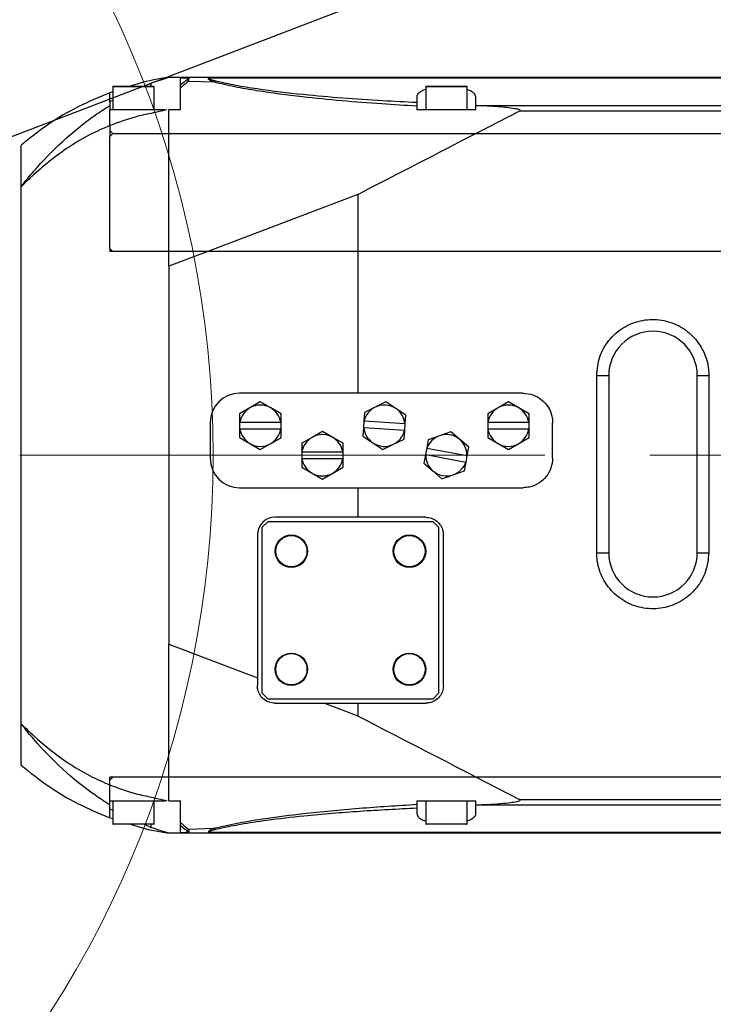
# Model space of a CAD drawing. Header units: millimetres. Extents: x 559 to 1365, y 424 to 1103.
# Tile 13 of 45: x 793 to 810, y 707 to 731. Entities that reach past the tile are written whole.
import ezdxf

# ---------------------------------------------------------------- set-up
doc = ezdxf.new("R2010")
doc.units = ezdxf.units.MM
doc.header["$PDSIZE"] = -1
doc.linetypes.add('CENTERX2', pattern=[20.32, 12.7, -2.54, 2.54, -2.54])
doc.layers.add('C1角度', color=7, linetype='Continuous')
doc.layers.add('C5直径', color=7, linetype='Continuous')
doc.styles.add('SLDTEXTSTYLE0', font='TXT', dxfattribs={"width": 0.7})
doc.dimstyles.new('SLDDIMSTYLE2', dxfattribs={"dimtxt": 3.5, "dimasz": 2.4, "dimexe": 0, "dimexo": 0.0625, "dimgap": 0.875, "dimtad": 0, "dimtih": 1, "dimtoh": 1, "dimdec": 0, "dimlfac": 7, "dimrnd": 1e-09, "dimzin": 12, "dimdsep": 46, "dimtxsty": 'SLDTEXTSTYLE0', "dimsah": 1, "dimcen": 0, "dimadec": 0, "dimazin": 3, "dimtfac": 1, "dimtdec": 3, "dimtofl": 0, "dimtmove": 0, "dimatfit": 3, "dimfxl": 1, "dimfrac": 2, "dimtolj": 1, "dimtzin": 12, "dimarcsym": 0})
doc.dimstyles.new('SLDDIMSTYLE3', dxfattribs={"dimtxt": 3.5, "dimasz": 2.4, "dimexe": 0, "dimexo": 0.0625, "dimgap": 0.875, "dimtad": 2, "dimlfac": 2, "dimrnd": 1e-09, "dimzin": 12, "dimdsep": 46, "dimtxsty": 'SLDTEXTSTYLE0', "dimsah": 1, "dimcen": 0.09, "dimadec": 0, "dimazin": 3, "dimtfac": 1, "dimtdec": 3, "dimtofl": 0, "dimtmove": 0, "dimatfit": 3, "dimfxl": 1, "dimfrac": 2, "dimtolj": 1, "dimtzin": 12, "dimarcsym": 0})
doc.dimstyles.new('SLDDIMSTYLE4', dxfattribs={"dimtxt": 3.5, "dimasz": 2.4, "dimexe": 0, "dimexo": 0.0625, "dimgap": 0.875, "dimtad": 2, "dimlfac": 2, "dimrnd": 1e-09, "dimzin": 12, "dimdsep": 46, "dimtxsty": 'SLDTEXTSTYLE0', "dimsah": 1, "dimcen": 0.09, "dimadec": 0, "dimazin": 3, "dimtfac": 1, "dimtdec": 3, "dimtmove": 0, "dimatfit": 0, "dimfxl": 1, "dimfrac": 2, "dimtolj": 1, "dimtzin": 12, "dimarcsym": 0})

# ---------------------------------------------------------------- blocks, each defined once
blk = doc.blocks.new('*D144')
at = {"layer": 'C5直径', "color": 0, "lineweight": -2}
for p, q in [((800.89, 692.842), (792.521, 701.211)), ((819.235, 692.842), (800.89, 692.842))]:
    blk.add_line(p, q, dxfattribs=at)
at = {"layer": 'C5直径', "color": 0}
blk.add_solid([(792.804, 701.494), (792.239, 700.928), (790.824, 702.908)], dxfattribs=at)
at = {"layer": 'Defpoints', "color": 0}
for p in [(773.148, 720.585), (790.824, 702.908)]:
    blk.add_point(p, dxfattribs=at)
at = {"layer": 'C5直径', "color": 0, "insert": (820.11, 695.092), "char_height": 4.5, "attachment_point": 1, "style": 'SLDTEXTSTYLE0'}
blk.add_mtext('\\A1;R175', dxfattribs=at)
blk = doc.blocks.new('*D145')
at = {"layer": 'C5直径', "color": 0, "lineweight": -2}
blk.add_line((901.391, 769.699), (680.419, 685.072), dxfattribs=at)
at = {"layer": 'C5直径', "color": 0}
blk.add_solid([(680.276, 685.446), (680.562, 684.699), (678.178, 684.214)], dxfattribs=at)
at = {"layer": 'Defpoints', "color": 0}
for p in [(773.148, 720.585), (678.178, 684.214)]:
    blk.add_point(p, dxfattribs=at)
at = {"layer": 'C5直径', "color": 0, "insert": (883.944, 768.772), "char_height": 4.5, "attachment_point": 1, "rotation": 20.9555, "style": 'SLDTEXTSTYLE0'}
blk.add_mtext('\\A1;R711.91', dxfattribs=at)
blk = doc.blocks.new('*D146')
at = {"layer": 'C1角度', "color": 0, "lineweight": -2}
blk.add_arc((773.148, 720.585), 44.585, 3.0846, 166.9154, dxfattribs=at)
at = {"layer": 'C1角度', "color": 0}
for points in [[(729.328, 730.758), (730.112, 730.598), (729.24, 728.327)], [(817.268, 722.973), (818.068, 722.995), (817.733, 720.585)]]:
    blk.add_solid(points, dxfattribs=at)
at = {"layer": 'Defpoints', "color": 0}
for p in [(755.488, 761.523), (672.996, 738.244), (773.148, 720.585), (773.148, 720.585), (874.844, 720.585)]:
    blk.add_point(p, dxfattribs=at)
at = {"layer": 'C1角度', "color": 0, "insert": (773.056, 770.744), "char_height": 4.5, "attachment_point": 1, "rotation": 355, "style": 'SLDTEXTSTYLE0'}
blk.add_mtext('\\A1;170%%d', dxfattribs=at)
blk = doc.blocks.new('*D147')
at = {"layer": 'C1角度', "color": 0, "lineweight": -2}
blk.add_arc((773.148, 720.585), 44.585, 193.0846, 356.9154, dxfattribs=at)
at = {"layer": 'C1角度', "color": 0}
for points in [[(818.068, 718.175), (817.268, 718.196), (817.733, 720.585)], [(730.112, 710.571), (729.328, 710.411), (729.24, 712.843)]]:
    blk.add_solid(points, dxfattribs=at)
at = {"layer": 'Defpoints', "color": 0}
for p in [(773.148, 720.585), (773.148, 720.585), (874.844, 720.585), (672.996, 702.925), (797.647, 683.335)]:
    blk.add_point(p, dxfattribs=at)
at = {"layer": 'C1角度', "color": 0, "insert": (772.664, 674.909), "char_height": 4.5, "attachment_point": 1, "rotation": 5, "style": 'SLDTEXTSTYLE0'}
blk.add_mtext('\\A1;170%%d', dxfattribs=at)

msp = doc.modelspace()

# ---------------------------------------------------------------- linework, layer by layer
at = {"color": 7, "linetype": 'Continuous', "lineweight": 25}
for p, q in [((796.646478, 729.588743), (796.479429, 729.512867)), ((797.075028, 729.727142), (797.360728, 729.727142)), ((797.360728, 729.727142), (797.507275, 729.727142)), ((797.448211, 729.707597), (797.360728, 729.709621)), ((797.360728, 729.547777), (797.360728, 729.709621)), ((797.507275, 729.727142), (798.075383, 729.727142)), ((798.170895, 729.610072), (797.553267, 729.629658)), ((817.0871, 729.703794), (798.053789, 729.703794)), ((798.075383, 729.727142), (817.079775, 729.727142)), ((795.717953, 729.376076), (795.646528, 729.353369)), ((795.717953, 729.498582), (795.717953, 728.941467)), ((795.732238, 729.512867), (796.703618, 729.512867)), ((796.717903, 728.941467), (796.717903, 729.498582)), ((797.360728, 729.470119), (797.360728, 729.547777)), ((797.360728, 728.941467), (797.360728, 729.470119)), ((803.289003, 729.498582), (803.289003, 728.941467)), ((803.303288, 729.512867), (804.274668, 729.512867)), ((804.288953, 728.941467), (804.288953, 729.498582)), ((795.717953, 729.166994), (795.646528, 729.134552)), ((795.646528, 729.134552), (795.646528, 729.04594)), ((803.074728, 729.257638), (803.074728, 729.124192)), ((804.503228, 729.046065), (804.503228, 729.254071)), ((795.646528, 729.04594), (795.646528, 728.941467)), ((797.360728, 728.941467), (797.075132, 728.941467)), ((803.074728, 729.029458), (803.074728, 728.941467)), ((804.503228, 728.941467), (803.074728, 728.941467)), ((804.503228, 729.046065), (813.217078, 729.046065)), ((804.503228, 729.043808), (804.503228, 729.046065)), ((804.503228, 728.941467), (804.503228, 729.043808)), ((805.560455, 728.910998), (804.512129, 728.370067)), ((827.916829, 728.910998), (805.560455, 728.910998)), ((795.646528, 728.558587), (795.646528, 728.441492)), ((795.646528, 728.441492), (795.717953, 728.370067)), ((795.717953, 728.370067), (795.646528, 728.298642)), ((797.074996, 728.370067), (804.512129, 728.370067)), ((797.075102, 728.08438), (797.074996, 728.370067)), ((804.512129, 728.370067), (827.916829, 728.370067)), ((797.075053, 727.279542), (797.075102, 728.08438)), ((801.646228, 726.890384), (798.016223, 725.513067)), ((801.646228, 726.890384), (801.646228, 725.513067)), ((795.646528, 725.584492), (795.646528, 725.513067)), ((795.646528, 725.584492), (795.717953, 725.513067)), ((795.717953, 725.513067), (795.646528, 725.513067)), ((797.075113, 725.513067), (795.717953, 725.513067)), ((797.075028, 725.155953), (797.075113, 725.513067)), ((798.016223, 725.513067), (797.075028, 725.155953)), ((798.016223, 725.513067), (797.075113, 725.513067)), ((801.646228, 725.513067), (798.016223, 725.513067)), ((801.646228, 725.513067), (801.646228, 722.084667)), ((812.02189, 725.513067), (801.646228, 725.513067)), ((797.075028, 725.155953), (797.075028, 716.01353)), ((807.426077, 722.513217), (807.717353, 722.513217)), ((807.426077, 718.227717), (807.426077, 722.513217)), ((807.717353, 722.513217), (807.717353, 718.227717)), ((809.860103, 722.513217), (810.137611, 722.513217)), ((809.860103, 718.227717), (809.860103, 722.513217)), ((810.137611, 722.513217), (810.137611, 718.227717)), ((801.646228, 722.084667), (798.789228, 722.084667)), ((805.646028, 722.084667), (801.646228, 722.084667)), ((799.039215, 721.731983), (798.789228, 721.587652)), ((799.289203, 721.876313), (799.039215, 721.731983)), ((799.53919, 721.731983), (799.289203, 721.876313)), ((799.789178, 721.587652), (799.53919, 721.731983)), ((802.069599, 721.74823), (801.810231, 721.621529)), ((802.328967, 721.874932), (802.069599, 721.74823)), ((802.568378, 721.713663), (802.328967, 721.874932)), ((805.038915, 721.731983), (804.788928, 721.587652)), ((805.288903, 721.876313), (805.038915, 721.731983)), ((805.53889, 721.731983), (805.288903, 721.876313)), ((805.788878, 721.587652), (805.53889, 721.731983)), ((798.789228, 721.587652), (798.789228, 721.384702)), ((799.789178, 721.384702), (799.789178, 721.587652)), ((801.810231, 721.621529), (801.7962, 721.419063)), ((802.807789, 721.552395), (802.568378, 721.713663)), ((802.793757, 721.34993), (802.807789, 721.552395)), ((804.788928, 721.587652), (804.788928, 721.384702)), ((805.788878, 721.384702), (805.788878, 721.587652)), ((798.074978, 721.370417), (798.074978, 720.513317)), ((798.789228, 721.384702), (798.796629, 721.384702)), ((798.789228, 721.384702), (798.789228, 721.213282)), ((798.796629, 721.384702), (799.781777, 721.384702)), ((799.781777, 721.384702), (799.789178, 721.384702)), ((799.789178, 721.213282), (799.789178, 721.384702)), ((801.7962, 721.419063), (801.784348, 721.248054)), ((801.7962, 721.419063), (801.803584, 721.418552)), ((801.803584, 721.418552), (802.786374, 721.350441)), ((802.781906, 721.17892), (802.793757, 721.34993)), ((802.786374, 721.350441), (802.793757, 721.34993)), ((804.788928, 721.384702), (804.796329, 721.384702)), ((804.788928, 721.384702), (804.788928, 721.213282)), ((804.796329, 721.384702), (805.781477, 721.384702)), ((805.781477, 721.384702), (805.788878, 721.384702)), ((805.788878, 721.213282), (805.788878, 721.384702)), ((806.360278, 720.513317), (806.360278, 721.370417)), ((798.789228, 721.213282), (798.789228, 721.010331)), ((798.796629, 721.213282), (798.789228, 721.213282)), ((799.781777, 721.213282), (798.796629, 721.213282)), ((799.789178, 721.213282), (799.781777, 721.213282)), ((799.789178, 721.010331), (799.789178, 721.213282)), ((800.53914, 721.017733), (800.289153, 720.873402)), ((800.789128, 721.162063), (800.53914, 721.017733)), ((801.039115, 721.017733), (800.789128, 721.162063)), ((801.289103, 720.873402), (801.039115, 721.017733)), ((801.784348, 721.248054), (801.770317, 721.045589)), ((801.770317, 721.045589), (802.009728, 720.88432)), ((801.791732, 721.247542), (801.784348, 721.248054)), ((802.774522, 721.179432), (801.791732, 721.247542)), ((802.767874, 720.976455), (802.781906, 721.17892)), ((802.781906, 721.17892), (802.774522, 721.179432)), ((803.622583, 721.056216), (803.350378, 720.960148)), ((803.894789, 721.152284), (803.622583, 721.056216)), ((804.114089, 720.964581), (803.894789, 721.152284)), ((804.788928, 721.213282), (804.788928, 721.010331)), ((804.796329, 721.213282), (804.788928, 721.213282)), ((805.781477, 721.213282), (804.796329, 721.213282)), ((805.788878, 721.213282), (805.781477, 721.213282)), ((805.788878, 721.010331), (805.788878, 721.213282)), ((798.789228, 721.010331), (799.039215, 720.866001)), ((799.039215, 720.866001), (799.289203, 720.72167)), ((799.289203, 720.72167), (799.53919, 720.866001)), ((799.53919, 720.866001), (799.789178, 721.010331)), ((800.289153, 720.873402), (800.289153, 720.670452)), ((801.289103, 720.670452), (801.289103, 720.873402)), ((802.009728, 720.88432), (802.249138, 720.723052)), ((802.249138, 720.723052), (802.508506, 720.849753)), ((802.508506, 720.849753), (802.767874, 720.976455)), ((803.350378, 720.960148), (803.313181, 720.760635)), ((804.333389, 720.776878), (804.114089, 720.964581)), ((804.296193, 720.577365), (804.333389, 720.776878)), ((804.788928, 721.010331), (805.038915, 720.866001)), ((805.038915, 720.866001), (805.288903, 720.72167)), ((805.288903, 720.72167), (805.53889, 720.866001)), ((805.53889, 720.866001), (805.788878, 721.010331)), ((800.289153, 720.670452), (800.296554, 720.670452)), ((800.289153, 720.670452), (800.289153, 720.499032)), ((800.296554, 720.670452), (801.281702, 720.670452)), ((801.281702, 720.670452), (801.289103, 720.670452)), ((801.289103, 720.499032), (801.289103, 720.670452)), ((803.281763, 720.592119), (803.244567, 720.392606)), ((803.313181, 720.760635), (803.281763, 720.592119)), ((803.289039, 720.590762), (803.281763, 720.592119)), ((804.257499, 720.410205), (803.289039, 720.590762)), ((803.313181, 720.760635), (803.320457, 720.759278)), ((803.320457, 720.759278), (804.288917, 720.578721)), ((804.264775, 720.408849), (804.296193, 720.577365)), ((804.288917, 720.578721), (804.296193, 720.577365)), ((800.289153, 720.499032), (800.289153, 720.296081)), ((800.296554, 720.499032), (800.289153, 720.499032)), ((801.281702, 720.499032), (800.296554, 720.499032)), ((801.289103, 720.499032), (801.281702, 720.499032)), ((801.289103, 720.296081), (801.289103, 720.499032)), ((803.244567, 720.392606), (803.463867, 720.204903)), ((804.227578, 720.209336), (804.264775, 720.408849)), ((804.264775, 720.408849), (804.257499, 720.410205)), ((800.289153, 720.296081), (800.53914, 720.151751)), ((800.53914, 720.151751), (800.789128, 720.00742)), ((800.789128, 720.00742), (801.039115, 720.151751)), ((801.039115, 720.151751), (801.289103, 720.296081)), ((803.463867, 720.204903), (803.683167, 720.0172)), ((803.683167, 720.0172), (803.955373, 720.113268)), ((803.955373, 720.113268), (804.227578, 720.209336)), ((798.789228, 719.799067), (801.646228, 719.799067)), ((801.646228, 719.799067), (801.646228, 719.084817)), ((801.646228, 719.799067), (805.646028, 719.799067)), ((799.467765, 718.977679), (799.324915, 718.834829)), ((803.467565, 718.977679), (799.467765, 718.977679)), ((801.646228, 719.084817), (799.646328, 719.084817)), ((803.289003, 719.084817), (801.646228, 719.084817)), ((803.610415, 718.834829), (803.467565, 718.977679)), ((799.217778, 718.656267), (799.217778, 715.200516)), ((799.324915, 718.834829), (799.324915, 714.835029)), ((803.610415, 714.835029), (803.610415, 718.834829)), ((803.717553, 715.013592), (803.717553, 718.656267)), ((807.426077, 718.227717), (807.717353, 718.227717)), ((809.860103, 718.227717), (810.137611, 718.227717)), ((797.075028, 716.01353), (799.217778, 715.200516)), ((799.217778, 715.200516), (799.217778, 715.013592)), ((799.324915, 714.835029), (799.467765, 714.692179)), ((803.467565, 714.692179), (803.610415, 714.835029)), ((799.467765, 714.692179), (803.467565, 714.692179)), ((799.646328, 714.585042), (800.839897, 714.585042)), ((800.839897, 714.585042), (801.646228, 714.279099)), ((800.839897, 714.585042), (801.646228, 714.585042)), ((801.646228, 714.585042), (801.646228, 714.279099)), ((801.646228, 714.585042), (803.289003, 714.585042)), ((795.717953, 712.799417), (795.646528, 712.799417)), ((795.646528, 712.727992), (795.646528, 712.799417)), ((795.717953, 712.799417), (795.646528, 712.727992)), ((795.646528, 712.610896), (795.646528, 712.727992)), ((804.512129, 712.799417), (797.074996, 712.799417)), ((797.075132, 712.228017), (797.074996, 712.799417)), ((804.512129, 712.799417), (805.560455, 712.258486)), ((827.916829, 712.799417), (804.512129, 712.799417)), ((795.646528, 712.123543), (795.646528, 712.228017)), ((795.717953, 712.228017), (795.717953, 711.670902)), ((796.717903, 711.670902), (796.717903, 712.228017)), ((797.075132, 712.228017), (797.360728, 712.228017)), ((797.360728, 711.699364), (797.360728, 712.228017)), ((803.074728, 712.228017), (804.503228, 712.228017)), ((803.074728, 712.228017), (803.074728, 712.140025)), ((803.289003, 712.228017), (803.289003, 711.670902)), ((804.288953, 711.670902), (804.288953, 712.228017)), ((804.503228, 712.125675), (804.503228, 712.228017)), ((805.560455, 712.258486), (827.916829, 712.258486)), ((795.646528, 712.034931), (795.646528, 712.123543)), ((795.646528, 712.034931), (795.717953, 712.002489)), ((803.074728, 712.045291), (803.074728, 711.911845)), ((804.503228, 712.123418), (804.503228, 712.125675)), ((813.217078, 712.123418), (804.503228, 712.123418)), ((804.503228, 711.915413), (804.503228, 712.123418)), ((795.646528, 711.816115), (795.717953, 711.793407)), ((796.57908, 711.656617), (795.732238, 711.656617)), ((796.479429, 711.656617), (796.646478, 711.580741)), ((796.703618, 711.656617), (796.57908, 711.656617)), ((797.360728, 711.621707), (797.360728, 711.699364)), ((797.360728, 711.459862), (797.360728, 711.621707)), ((797.553267, 711.539825), (798.170895, 711.559411)), ((804.194138, 711.656617), (803.303288, 711.656617)), ((804.274668, 711.656617), (804.194138, 711.656617)), ((797.360728, 711.442342), (797.075028, 711.442342)), ((797.360728, 711.459862), (797.448211, 711.461886)), ((797.507275, 711.442342), (797.360728, 711.442342)), ((798.075383, 711.442342), (797.507275, 711.442342)), ((798.053789, 711.46569), (817.0871, 711.46569)), ((817.079775, 711.442342), (798.075383, 711.442342))]:
    msp.add_line(p, q, dxfattribs=at)
at = {"color": 8, "linetype": 'Continuous', "lineweight": 25}
for p, q in [((796.646478, 729.512867), (796.646478, 729.588743)), ((796.717903, 729.498582), (795.717953, 729.498582)), ((804.288953, 729.498582), (803.289003, 729.498582)), ((795.717953, 711.670902), (796.589702, 711.670902)), ((796.589702, 711.670902), (796.717903, 711.670902)), ((796.646478, 711.580741), (796.646478, 711.656617)), ((803.289003, 711.670902), (804.206054, 711.670902)), ((804.206054, 711.670902), (804.288953, 711.670902))]:
    msp.add_line(p, q, dxfattribs=at)
at = {"color": 7, "linetype": 'CENTERX2', "lineweight": 18}
msp.add_line((773.147653, 720.584742), (874.843996, 720.584742), dxfattribs=at)
at = {"color": 7, "linetype": 'Continuous', "lineweight": 18}
msp.add_circle((773.147653, 720.584742), 24.99875, dxfattribs=at)
at = {"color": 7, "linetype": 'Continuous', "lineweight": 25}
for centre, radius in [((800.039165, 718.263429), 0.392838), ((800.039165, 718.263429), 0.378553), ((802.896165, 718.263429), 0.392838), ((802.896165, 718.263429), 0.378553), ((800.039165, 715.406429), 0.392837), ((800.039165, 715.406429), 0.378553), ((802.896165, 715.406429), 0.392838), ((802.896165, 715.406429), 0.378553)]:
    msp.add_circle(centre, radius, dxfattribs=at)
for centre, radius, start, end in [((797.508079, 729.625693), 0.101452, 90.4541999, 126.1649532), ((797.590104, 729.5413), 0.151475, 100.7553095, 114.0976425), ((798.044323, 729.560722), 0.143384, 86.21458, 93.78542), ((798.255333, 729.544841), 0.1067, 115.2927511, 142.3128857), ((795.732238, 729.498582), 0.014285, 90, 180), ((796.703618, 729.498582), 0.014285, 0, 90), ((803.303288, 729.498582), 0.014285, 90, 180), ((804.274668, 729.498582), 0.014285, 0, 90), ((808.788728, 722.513217), 1.071375, 0, 180), ((798.789228, 721.370417), 0.71425, 90, 180), ((799.289203, 721.298992), 0.499975, 120, 170.1291104), ((799.289203, 721.298992), 0.499975, 60, 120), ((799.289203, 721.298992), 0.499975, 9.8708896, 60), ((802.289053, 721.298992), 0.499975, 116.0355611, 166.1646715), ((802.289053, 721.298992), 0.499975, 56.0355611, 116.0355611), ((805.288903, 721.298992), 0.499975, 120, 170.1291104), ((805.288903, 721.298992), 0.499975, 60, 120), ((805.288903, 721.298992), 0.499975, 9.8708896, 60), ((802.289053, 721.298992), 0.499975, 5.9064507, 56.0355611), ((799.289203, 721.298992), 0.499975, 189.8708896, 240), ((799.289203, 721.298992), 0.499975, 300, 350.1291104), ((800.789128, 720.584742), 0.499975, 120, 170.1291104), ((800.789128, 720.584742), 0.499975, 60, 120), ((800.789128, 720.584742), 0.499975, 9.8708896, 60), ((802.289053, 721.298992), 0.499975, 185.9064507, 236.0355611), ((802.289053, 721.298992), 0.499975, 296.0355611, 346.1646715), ((803.788978, 720.584742), 0.499975, 109.4391787, 159.5682891), ((803.788978, 720.584742), 0.499975, 49.4391787, 109.4391787), ((805.288903, 721.298992), 0.499975, 189.8708896, 240), ((805.288903, 721.298992), 0.499975, 300, 350.1291104), ((799.289203, 721.298992), 0.499975, 240, 300), ((802.289053, 721.298992), 0.499975, 236.0355611, 296.0355611), ((803.788978, 720.584742), 0.499975, 359.3100683, 49.4391787), ((805.288903, 721.298992), 0.499975, 240, 300), ((803.788978, 720.584742), 0.499975, 179.3100683, 229.4391787), ((798.789228, 720.513317), 0.71425, 180, 270), ((800.789128, 720.584742), 0.499975, 189.8708896, 240), ((800.789128, 720.584742), 0.499975, 300, 350.1291104), ((803.788978, 720.584742), 0.499975, 289.4391787, 339.5682891), ((800.789128, 720.584742), 0.499975, 240, 300), ((803.788978, 720.584742), 0.499975, 229.4391787, 289.4391787), ((799.646328, 718.656267), 0.42855, 90, 180), ((808.788728, 718.227717), 1.071375, 180, 0), ((795.732238, 711.670902), 0.014285, 180, 270), ((796.703618, 711.670902), 0.014285, 270, 0), ((797.590104, 711.628184), 0.151476, 245.9023574, 259.2446904), ((798.255333, 711.624643), 0.1067, 217.6871143, 244.7072489), ((803.303288, 711.670902), 0.014285, 180, 270), ((804.274668, 711.670902), 0.014285, 270, 0), ((797.508079, 711.543791), 0.101452, 233.8350467, 269.5458001), ((798.044323, 711.608761), 0.143384, 266.21458, 273.78542)]:
    msp.add_arc(centre, radius, start, end, dxfattribs=at)
for points, knots in [([(797.075028, 729.727142), (796.830661, 729.686669), (796.516643, 729.63466), (796.215105, 729.534977), (796.148222, 729.512867)], [0, 0, 0, 0, 0.778192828, 1, 1, 1, 1]), ([(796.646478, 729.588743), (796.729477, 729.617271), (796.882237, 729.669778), (797.014588, 729.709158), (797.075028, 729.727142)], [0, 0, 0, 0, 0.543334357, 1, 1, 1, 1]), ([(797.360728, 729.547777), (797.389385, 729.5722), (797.442579, 729.617536), (797.501212, 729.659991), (797.528258, 729.679574)], [0, 0, 0, 0, 0.5387281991, 1, 1, 1, 1]), ([(797.553267, 729.629658), (797.537758, 729.618373), (797.468447, 729.567936), (797.407803, 729.512866), (797.360728, 729.470119)], [0, 0, 0, 0, 0.2237480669, 1, 1, 1, 1]), ([(797.528258, 729.679574), (797.528002, 729.681224), (797.526989, 729.687761), (797.509087, 729.703891), (797.474855, 729.705975), (797.448211, 729.707597)], [0, 0, 0, 0, 0.069604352, 0.275836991, 1, 1, 1, 1]), ([(797.507275, 729.727142), (797.529091, 729.725253), (797.557764, 729.722771), (797.56439, 729.701234), (797.562367, 729.692425), (797.561836, 729.690114)], [0, 0, 0, 0, 0.701208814, 0.921608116, 1, 1, 1, 1]), ([(797.553267, 729.629658), (797.553126, 729.629939), (797.552597, 729.630994), (797.5515, 729.633184), (797.549376, 729.637424), (797.545298, 729.645571), (797.537204, 729.661754), (797.531883, 729.672353), (797.528258, 729.679574)], [0, 0, 0, 0, 0.013608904, 0.051108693, 0.107211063, 0.224818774, 0.471855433, 1, 1, 1, 1]), ([(797.553267, 729.629658), (797.553282, 729.629988), (797.553338, 729.631191), (797.553467, 729.633696), (797.553751, 729.638576), (797.554455, 729.648118), (797.556467, 729.667617), (797.559651, 729.680957), (797.561836, 729.690114)], [0, 0, 0, 0, 0.013579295, 0.049476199, 0.104038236, 0.219157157, 0.464019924, 1, 1, 1, 1]), ([(798.170895, 729.610072), (798.137803, 729.623465), (798.087093, 729.643989), (798.045524, 729.671143), (798.032739, 729.686857), (798.030103, 729.696211), (798.033556, 729.701719), (798.034856, 729.703794)], [0, 0, 0, 0, 0.479955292, 0.735482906, 0.831527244, 0.936556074, 1, 1, 1, 1]), ([(798.034856, 729.703794), (798.048006, 729.715327), (798.061397, 729.727071), (798.075136, 729.72714), (798.075383, 729.727142)], [0, 0, 0, 0, 0.982033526, 1, 1, 1, 1]), ([(798.053789, 729.703794), (798.053306, 729.702393), (798.051958, 729.698481), (798.057948, 729.692213), (798.075389, 729.681542), (798.123817, 729.66331), (798.175387, 729.650108), (798.209746, 729.641313)], [0, 0, 0, 0, 0.050212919, 0.140227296, 0.229632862, 0.486738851, 1, 1, 1, 1]), ([(798.053789, 729.703794), (798.0608, 729.715327), (798.067939, 729.727071), (798.075252, 729.72714), (798.075383, 729.727142)], [0, 0, 0, 0, 0.982032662, 1, 1, 1, 1]), ([(803.074728, 729.029458), (802.792767, 729.046479), (802.18455, 729.083193), (801.258296, 729.156116), (800.241387, 729.256262), (799.374967, 729.370665), (798.663706, 729.493043), (798.335095, 729.571079), (798.170895, 729.610072)], [0, 0, 0, 0, 0.163618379, 0.352939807, 0.543008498, 0.76859158, 0.884370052, 1, 1, 1, 1]), ([(798.209746, 729.641313), (798.368815, 729.605777), (798.687147, 729.534662), (799.393421, 729.421492), (800.259057, 729.317734), (801.281114, 729.229192), (802.197987, 729.167528), (802.799253, 729.137808), (803.074728, 729.124192)], [0, 0, 0, 0, 0.112352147, 0.224841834, 0.457169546, 0.647379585, 0.838444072, 1, 1, 1, 1]), ([(795.646528, 729.353369), (795.390332, 729.246738), (794.877614, 729.033341), (794.156685, 728.606759), (793.721752, 728.258768), (793.503778, 728.084367)], [0, 0, 0, 0, 0.332532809, 0.665487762, 1, 1, 1, 1]), ([(803.289003, 729.431924), (803.285405, 729.431028), (803.218213, 729.414291), (803.135705, 729.363224), (803.078923, 729.303201), (803.075556, 729.26663), (803.074728, 729.257638)], [0, 0, 0, 0, 0.023054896, 0.430536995, 0.859997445, 1, 1, 1, 1]), ([(804.503228, 729.254071), (804.493623, 729.282633), (804.474402, 729.339787), (804.385656, 729.400829), (804.302965, 729.423029), (804.288953, 729.426791)], [0, 0, 0, 0, 0.453463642, 0.907390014, 1, 1, 1, 1]), ([(803.074728, 729.124192), (803.074728, 729.117349), (803.074728, 729.103663), (803.074728, 729.068658), (803.074728, 729.041472), (803.074728, 729.029458)], [0, 0, 0, 0, 0.358164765, 0.716381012, 1, 1, 1, 1]), ([(793.503778, 727.083219), (793.505221, 727.085078), (793.603297, 727.211391), (793.917114, 727.59497), (794.495298, 728.19127), (795.12684, 728.708644), (795.52766, 728.968791), (795.646528, 729.04594)], [0, 0, 0, 0, 0.002421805, 0.164588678, 0.509662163, 0.854584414, 1, 1, 1, 1]), ([(797.025582, 728.941467), (796.899335, 728.912265), (796.6464, 728.853759), (796.189002, 728.760304), (795.858121, 728.637267), (795.646528, 728.558587)], [0, 0, 0, 0, 0.264308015, 0.52953751, 1, 1, 1, 1]), ([(795.646528, 728.558587), (795.646528, 728.636307), (795.646528, 728.794028), (795.646528, 728.891849), (795.646528, 728.941467)], [0, 0, 0, 0, 0.492770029, 1, 1, 1, 1]), ([(796.975585, 728.941467), (796.763474, 728.941467), (796.433081, 728.941467), (796.048952, 728.941467), (795.809987, 728.941467), (795.692795, 728.941467), (795.646528, 728.941467)], [0, 0, 0, 0, 0.403524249, 0.62854878, 0.853354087, 1, 1, 1, 1]), ([(797.074996, 728.370067), (797.074973, 728.399139), (797.074818, 728.600404), (797.074987, 728.784211), (797.075132, 728.941467)], [0, 0, 0, 0, 0.144448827, 1, 1, 1, 1]), ([(805.560455, 728.910998), (805.562585, 728.912171), (805.56686, 728.914527), (805.57143, 728.918416), (805.573652, 728.922288), (805.574156, 728.925153), (805.573473, 728.928211), (805.57105, 728.932001), (805.561594, 728.939647), (805.519683, 728.955745), (805.346719, 728.987968), (804.998854, 729.020581), (804.684322, 729.035322), (804.503228, 729.043808)], [0, 0, 0, 0, 0.006591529, 0.013234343, 0.015886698, 0.018563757, 0.020926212, 0.024256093, 0.03059804, 0.05357748, 0.144682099, 0.507542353, 1, 1, 1, 1]), ([(795.646528, 728.558587), (795.488025, 728.489021), (795.130014, 728.331893), (794.787662, 728.126379), (794.601592, 728.002771), (794.60159, 728.00277)], [0, 0, 0, 0, 0.442728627, 0.999993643, 1, 1, 1, 1]), ([(795.646528, 728.441492), (795.646528, 728.417822), (795.646528, 728.371013), (795.646528, 728.322582), (795.646528, 728.298642)], [0, 0, 0, 0, 0.505680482, 1, 1, 1, 1]), ([(795.646528, 725.584492), (795.646528, 725.781473), (795.646528, 726.177599), (795.646528, 726.848044), (795.646528, 727.590662), (795.646528, 728.060271), (795.646528, 728.298642)], [0, 0, 0, 0, 0.192282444, 0.386677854, 0.6886808, 1, 1, 1, 1]), ([(795.717953, 728.370067), (795.92667, 728.370067), (796.347278, 728.370067), (796.831205, 728.370067), (797.074996, 728.370067)], [0, 0, 0, 0, 0.496225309, 1, 1, 1, 1]), ([(804.512129, 728.370067), (803.569832, 727.883599), (802.614517, 727.390412), (801.659245, 726.897107), (801.646228, 726.890384)], [0, 0, 0, 0, 0.9863732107, 1, 1, 1, 1]), ([(793.503778, 727.083219), (793.503778, 727.268238), (793.503778, 727.638277), (793.503778, 727.929479), (793.503778, 728.068211), (793.503778, 728.073297), (793.503778, 728.075525)], [0, 0, 0, 0, 0.308721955, 0.617443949, 0.832431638, 1, 1, 1, 1]), ([(794.60159, 728.00277), (794.601588, 728.002768), (794.307824, 727.795938), (793.972649, 727.527944), (793.640322, 727.216717), (793.562384, 727.141111), (793.528308, 727.107571), (793.512509, 727.09191), (793.505342, 727.084776), (793.503778, 727.083219)], [0, 0, 0, 0, 0.000005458, 0.751400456, 0.895220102, 0.953394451, 0.978812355, 0.99537733, 1, 1, 1, 1]), ([(797.075113, 725.513067), (797.07505, 725.73075), (797.074923, 726.169266), (797.075104, 726.761207), (797.075068, 727.123858), (797.075053, 727.279542)], [0, 0, 0, 0, 0.360027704, 0.725264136, 1, 1, 1, 1]), ([(793.503778, 714.086264), (793.503778, 714.234533), (793.503778, 714.531544), (793.503778, 715.074805), (793.503778, 715.680912), (793.503778, 716.352092), (793.503778, 717.075532), (793.503778, 717.843036), (793.503778, 718.645982), (793.503778, 719.472971), (793.503778, 720.314106), (793.503778, 721.15886), (793.503778, 721.996358), (793.503778, 722.815981), (793.503778, 723.606351), (793.503778, 724.358625), (793.503778, 725.064344), (793.503778, 725.71282), (793.503778, 726.29623), (793.503778, 726.751243), (793.503778, 726.989927), (793.503778, 727.083219)], [0, 0, 0, 0, 0.053587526, 0.107345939, 0.160933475, 0.214520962, 0.268279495, 0.321867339, 0.375456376, 0.429216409, 0.482805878, 0.536413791, 0.590193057, 0.643800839, 0.697332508, 0.751033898, 0.804564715, 0.858184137, 0.911974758, 0.965594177, 1, 1, 1, 1]), ([(807.426077, 722.513217), (807.44106, 722.665789), (807.471023, 722.970903), (807.704621, 723.377023), (808.048676, 723.685822), (808.478359, 723.86248), (808.941577, 723.887011), (809.38695, 723.756608), (809.764396, 723.485837), (810.029563, 723.105739), (810.129591, 722.760199), (810.136066, 722.560771), (810.137611, 722.513217)], [0, 0, 0, 0, 0.1073893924, 0.2147571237, 0.3220992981, 0.4294306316, 0.5367727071, 0.6441440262, 0.7515468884, 0.8589639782, 0.9663693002, 1, 1, 1, 1]), ([(805.646028, 722.084667), (805.726333, 722.07677), (805.886944, 722.060976), (806.101001, 721.937812), (806.262531, 721.756548), (806.348094, 721.555723), (806.356817, 721.423045), (806.360278, 721.370417)], [0, 0, 0, 0, 0.214720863, 0.429441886, 0.644156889, 0.858850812, 1, 1, 1, 1]), ([(806.360278, 720.513317), (806.352384, 720.433025), (806.336595, 720.272442), (806.213474, 720.058416), (806.032264, 719.896884), (805.831431, 719.811268), (805.698707, 719.802534), (805.646028, 719.799067)], [0, 0, 0, 0, 0.214662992, 0.429325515, 0.644001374, 0.858702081, 1, 1, 1, 1]), ([(803.289003, 719.084817), (803.337183, 719.080079), (803.433543, 719.070604), (803.56197, 718.996716), (803.658888, 718.88797), (803.710238, 718.767473), (803.715475, 718.687856), (803.717553, 718.656267)], [0, 0, 0, 0, 0.214698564, 0.429397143, 0.644094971, 0.858789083, 1, 1, 1, 1]), ([(810.137611, 718.227717), (810.122631, 718.075166), (810.092676, 717.770096), (809.859145, 717.364021), (809.515161, 717.055206), (809.085485, 716.878481), (808.622208, 716.853903), (808.176788, 716.984299), (807.79934, 717.255054), (807.534173, 717.635104), (807.434107, 717.980646), (807.427624, 718.180113), (807.426077, 718.227717)], [0, 0, 0, 0, 0.107374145, 0.214726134, 0.322066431, 0.429416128, 0.536779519, 0.64415504, 0.751540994, 0.858935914, 0.966334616, 1, 1, 1, 1]), ([(797.074996, 712.799417), (797.074997, 712.800734), (797.075147, 713.024489), (797.074828, 713.504267), (797.075178, 714.289223), (797.07501, 715.134538), (797.075022, 715.718069), (797.075028, 716.01353)], [0, 0, 0, 0, 0.001430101, 0.242853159, 0.490479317, 0.7420122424, 1, 1, 1, 1]), ([(799.646328, 714.585042), (799.598331, 714.589742), (799.502336, 714.599142), (799.374244, 714.672515), (799.277326, 714.780589), (799.225318, 714.901147), (799.219939, 714.981364), (799.217778, 715.013592)], [0, 0, 0, 0, 0.213807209, 0.427622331, 0.641393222, 0.85592676, 1, 1, 1, 1]), ([(803.717553, 715.013592), (803.712816, 714.965413), (803.703341, 714.869056), (803.629458, 714.740633), (803.520717, 714.643714), (803.40022, 714.592358), (803.320598, 714.58712), (803.289003, 714.585042)], [0, 0, 0, 0, 0.214688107, 0.429376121, 0.644066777, 0.858762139, 1, 1, 1, 1]), ([(801.646228, 714.279099), (801.659245, 714.272377), (802.614517, 713.779072), (803.569832, 713.285884), (804.512129, 712.799417)], [0, 0, 0, 0, 0.0136267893, 1, 1, 1, 1]), ([(793.503778, 714.086264), (793.505342, 714.084708), (793.605969, 713.984553), (793.953249, 713.656427), (794.326903, 713.360112), (794.601588, 713.166715), (794.60159, 713.166713)], [0, 0, 0, 0, 0.0046224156, 0.2974394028, 0.99999455, 1, 1, 1, 1]), ([(795.646528, 712.123543), (795.527659, 712.200692), (795.126837, 712.460839), (794.495337, 712.978221), (793.979046, 713.510523), (793.692302, 713.850539), (793.608821, 713.953154), (793.561335, 714.012774), (793.534985, 714.04625), (793.520596, 714.064651), (793.513043, 714.074343), (793.509534, 714.078854), (793.506876, 714.082273), (793.505221, 714.084405), (793.503778, 714.086264)], [0, 0, 0, 0, 0.145413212, 0.490329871, 0.835397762, 0.906143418, 0.947854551, 0.971503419, 0.984576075, 0.99169649, 0.995542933, 0.997221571, 0.997578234, 1, 1, 1, 1]), ([(793.503778, 713.093958), (793.503778, 713.091436), (793.503778, 713.077645), (793.503778, 713.144848), (793.503778, 713.302215), (793.503778, 713.559208), (793.503778, 713.833526), (793.503778, 714.028194), (793.503778, 714.086264)], [0, 0, 0, 0, 0.0480990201, 0.2630606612, 0.4780184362, 0.6936616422, 0.9086195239, 1, 1, 1, 1]), ([(794.60159, 713.166713), (794.601592, 713.166712), (794.787662, 713.043104), (795.130014, 712.83759), (795.488025, 712.680462), (795.646528, 712.610896)], [0, 0, 0, 0, 0.000006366, 0.557271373, 1, 1, 1, 1]), ([(793.503778, 713.085117), (793.721752, 712.910715), (794.156685, 712.562724), (794.877614, 712.136143), (795.390332, 711.922746), (795.646528, 711.816115)], [0, 0, 0, 0, 0.334512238, 0.667467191, 1, 1, 1, 1]), ([(797.074996, 712.799417), (796.834583, 712.799417), (796.350572, 712.799417), (795.929749, 712.799417), (795.717953, 712.799417)], [0, 0, 0, 0, 0.496707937, 1, 1, 1, 1]), ([(795.646528, 712.610896), (795.858121, 712.532216), (796.188719, 712.409283), (796.646111, 712.315769), (796.899039, 712.25728), (797.025582, 712.228017)], [0, 0, 0, 0, 0.470462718, 0.735064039, 1, 1, 1, 1]), ([(795.646528, 712.228017), (795.646528, 712.27471), (795.646528, 712.371934), (795.646528, 712.529174), (795.646528, 712.610896)], [0, 0, 0, 0, 0.480270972, 1, 1, 1, 1]), ([(795.646528, 712.228017), (795.7684, 712.228017), (796.017047, 712.228017), (796.492301, 712.228017), (796.831322, 712.228017), (796.975585, 712.228017)], [0, 0, 0, 0, 0.355776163, 0.72586669, 1, 1, 1, 1]), ([(804.503228, 712.125675), (804.597999, 712.129739), (804.887609, 712.14216), (805.233358, 712.166534), (805.490465, 712.206877), (805.558619, 712.226968), (805.57113, 712.237729), (805.573317, 712.240928), (805.574119, 712.243916), (805.573793, 712.246816), (805.571996, 712.250258), (805.567573, 712.254536), (805.563202, 712.256962), (805.560455, 712.258486)], [0, 0, 0, 0, 0.257892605, 0.78809497, 0.934152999, 0.970783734, 0.975317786, 0.978750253, 0.98116231, 0.983584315, 0.986502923, 0.991520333, 1, 1, 1, 1]), ([(798.170895, 711.559411), (798.366122, 711.604967), (798.760026, 711.696883), (799.485213, 711.81397), (800.453032, 711.93778), (801.677087, 712.052562), (802.607597, 712.110792), (803.074728, 712.140025)], [0, 0, 0, 0, 0.136624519, 0.275663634, 0.459467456, 0.728643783, 1, 1, 1, 1]), ([(803.074728, 712.045291), (802.615919, 712.02162), (801.695468, 711.974131), (800.482123, 711.87477), (799.521575, 711.7639), (798.800178, 711.657161), (798.407435, 711.57136), (798.209746, 711.528171)], [0, 0, 0, 0, 0.269340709, 0.540345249, 0.724649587, 0.861400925, 1, 1, 1, 1]), ([(803.074728, 712.140025), (803.074728, 712.124846), (803.074728, 712.094733), (803.074728, 712.062198), (803.074728, 712.050513), (803.074728, 712.045291)], [0, 0, 0, 0, 0.359886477, 0.713951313, 1, 1, 1, 1]), ([(803.074728, 711.911845), (803.084312, 711.883354), (803.103489, 711.826342), (803.19221, 711.76573), (803.274924, 711.743912), (803.289003, 711.740199)], [0, 0, 0, 0, 0.453226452, 0.906933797, 1, 1, 1, 1]), ([(804.288953, 711.739979), (804.292228, 711.740809), (804.359237, 711.757787), (804.441782, 711.809201), (804.49898, 711.869624), (804.502386, 711.906341), (804.503228, 711.915413)], [0, 0, 0, 0, 0.020964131, 0.428946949, 0.858919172, 1, 1, 1, 1]), ([(796.148222, 711.656617), (796.215105, 711.634506), (796.516643, 711.534823), (796.830661, 711.482815), (797.075028, 711.442342)], [0, 0, 0, 0, 0.221807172, 1, 1, 1, 1]), ([(797.075028, 711.442342), (797.003583, 711.46363), (796.869831, 711.503486), (796.717459, 711.556189), (796.646478, 711.580741)], [0, 0, 0, 0, 0.534154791, 1, 1, 1, 1]), ([(797.360728, 711.699364), (797.407851, 711.656576), (797.468498, 711.601508), (797.53781, 711.551073), (797.553267, 711.539825)], [0, 0, 0, 0, 0.777002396, 1, 1, 1, 1]), ([(797.528258, 711.489909), (797.501266, 711.509452), (797.442632, 711.551906), (797.389436, 711.597241), (797.360728, 711.621707)], [0, 0, 0, 0, 0.460334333, 1, 1, 1, 1]), ([(797.448211, 711.461886), (797.467313, 711.463084), (797.496547, 711.464917), (797.523141, 711.475367), (797.526768, 711.485676), (797.528258, 711.489909)], [0, 0, 0, 0, 0.526361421, 0.805512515, 1, 1, 1, 1]), ([(797.553267, 711.539825), (797.553126, 711.539544), (797.552597, 711.538489), (797.5515, 711.5363), (797.549376, 711.532059), (797.545298, 711.523912), (797.537204, 711.507729), (797.531883, 711.49713), (797.528258, 711.489909)], [0, 0, 0, 0, 0.013608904, 0.051108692, 0.107211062, 0.224818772, 0.471855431, 1, 1, 1, 1]), ([(797.553267, 711.539825), (797.553282, 711.539495), (797.553338, 711.538293), (797.553467, 711.535787), (797.553751, 711.530907), (797.554455, 711.521365), (797.556467, 711.501867), (797.559651, 711.488526), (797.561836, 711.479369)], [0, 0, 0, 0, 0.013579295, 0.049476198, 0.1040382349, 0.2191571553, 0.464019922, 1, 1, 1, 1]), ([(798.170895, 711.559411), (798.132916, 711.544025), (798.081894, 711.523355), (798.042439, 711.495171), (798.032291, 711.481814), (798.030547, 711.472599), (798.033518, 711.467836), (798.034856, 711.46569)], [0, 0, 0, 0, 0.548646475, 0.737066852, 0.854370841, 0.934395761, 1, 1, 1, 1]), ([(798.209746, 711.528171), (798.17074, 711.518156), (798.112076, 711.503094), (798.061426, 711.481814), (798.052143, 711.470486), (798.053291, 711.46714), (798.053789, 711.46569)], [0, 0, 0, 0, 0.58508632, 0.879949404, 0.94797076, 1, 1, 1, 1]), ([(797.561836, 711.479369), (797.562537, 711.47348), (797.564171, 711.45975), (797.547445, 711.44525), (797.522926, 711.443475), (797.507275, 711.442342)], [0, 0, 0, 0, 0.213664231, 0.498080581, 1, 1, 1, 1]), ([(798.034856, 711.46569), (798.048006, 711.454157), (798.061397, 711.442413), (798.075136, 711.442343), (798.075383, 711.442342)], [0, 0, 0, 0, 0.982033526, 1, 1, 1, 1]), ([(798.053789, 711.46569), (798.0608, 711.454157), (798.067939, 711.442413), (798.075252, 711.442343), (798.075383, 711.442342)], [0, 0, 0, 0, 0.982032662, 1, 1, 1, 1])]:
    msp.add_open_spline(points, degree=3, knots=knots, dxfattribs=at)
at = {"color": 8, "linetype": 'Continuous', "lineweight": 25}
for points, knots in [([(795.646528, 729.134552), (795.646528, 729.181046), (795.646528, 729.274396), (795.646528, 729.347573), (795.646528, 729.350459), (795.646528, 729.351904)], [0, 0, 0, 0, 0.331357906, 0.665292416, 1, 1, 1, 1]), ([(795.646528, 711.82115), (795.646528, 711.819661), (795.646528, 711.809788), (795.646528, 711.864513), (795.646528, 711.978055), (795.646528, 712.034931)], [0, 0, 0, 0, 0.081439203, 0.539867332, 1, 1, 1, 1])]:
    msp.add_open_spline(points, degree=3, knots=knots, dxfattribs=at)

# ---------------------------------------------------------------- dimensions: what is measured, and where the dimension line sits
at = {"layer": 'C1角度'}
for base, line1, line2, picture, middle in [((755.488445, 761.523387), ((874.843996, 720.584742), (773.147653, 720.584742)), ((672.996305, 738.244126), (773.147653, 720.584742)), '*D146', (777.03349, 765.000061)), ((797.647499, 683.334535), ((672.996305, 702.925357), (773.147653, 720.584742)), ((874.843996, 720.584742), (773.147653, 720.584742)), '*D147', (777.03349, 676.169422))]:
    dim = msp.add_angular_dim_2l(base=base, line1=line1, line2=line2, dimstyle='SLDDIMSTYLE4', override={"dimtxt": 4.5}, dxfattribs=at)
    dim.commit()
    dim.dimension.update_dxf_attribs({"geometry": picture, "text_midpoint": middle, "dimtype": 162})
at = {"layer": 'C5直径'}
dim = msp.add_radius_dim(center=(773.147653, 720.584742), mpoint=(678.177631, 684.213857), text='R711.91', dimstyle='SLDDIMSTYLE3', override={"dimtxt": 4.5, "dimtxsty": 'SLDTEXTSTYLE0'}, dxfattribs=at)
dim.commit()
dim.dimension.update_dxf_attribs({"geometry": '*D145', "text_midpoint": (893.659915, 765.420954), "dimtype": 164})
dim = msp.add_radius_dim(center=(773.147653, 720.584742), mpoint=(790.824439, 702.907956), dimstyle='SLDDIMSTYLE2', override={"dimtxt": 4.5}, dxfattribs=at)
dim.commit()
dim.dimension.update_dxf_attribs({"geometry": '*D144', "text_midpoint": (825.359621, 692.842448), "dimtype": 164})

doc.saveas('drawing.dxf')
